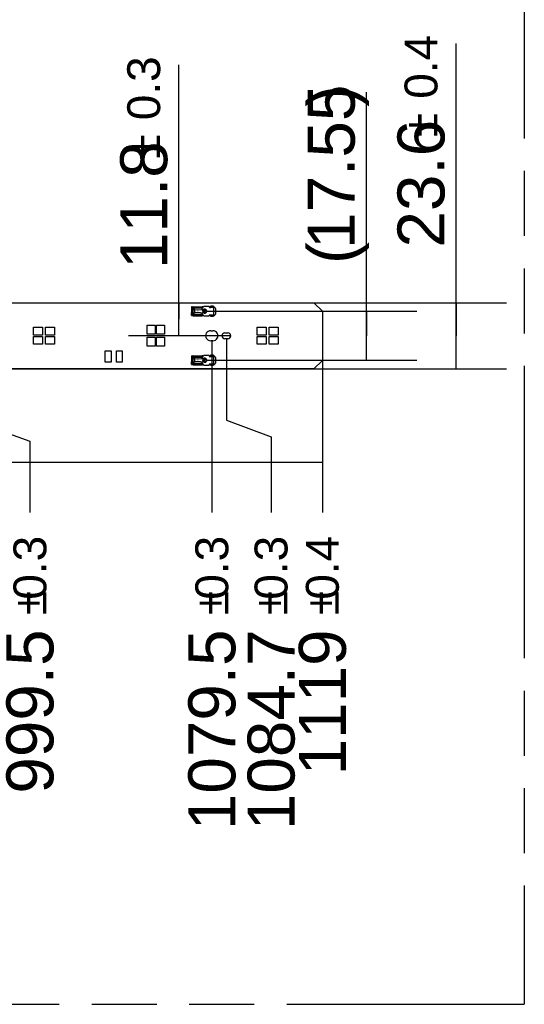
# Model space of a CAD drawing. Header units: millimetres. Extents: x 0 to 210, y 0 to 297.
# Tile 76 of 82: x 135 to 150, y 133 to 162. Entities that reach past the tile are written whole.
import ezdxf
from ezdxf.enums import TextEntityAlignment as Align

# ---------------------------------------------------------------- set-up
doc = ezdxf.new("R2010")
doc.units = ezdxf.units.MM
doc.header["$LTSCALE"] = 19.36
doc.linetypes.add('PHANTOM', pattern=[0.8, 0.45, -0.05, 0.1, -0.05, 0.1, -0.05])
doc.layers.get('0').update_dxf_attribs({"linetype": 'CONTINUOUS'})
doc.layers.add('DEFAULT_3', color=7, linetype='PHANTOM')
doc.layers.add('Z_DIM_2D', color=7, linetype='CONTINUOUS')
doc.styles.add('TEXTSTYLE_3', font='helveticaneueltw1g-ltcn.otf')
doc.styles.add('TEXTSTYLE_4', font='gdt', dxfattribs={"width": 0.7})
doc.dimstyles.new('DIMSTYLE_12', dxfattribs={"dimtxt": 1.4, "dimasz": 3.5, "dimexe": 1.5, "dimexo": 0, "dimgap": 0.35, "dimtad": 1, "dimlfac": 12, "dimdsep": 46, "dimtxsty": 'TEXTSTYLE_3', "dimblk": '_FILLED', "dimblk1": '_FILLED', "dimblk2": '_FILLED', "dimcen": 0.09, "dimclrt": 5, "dimazin": 2, "dimtp": 0.2, "dimtm": 0.2, "dimtfac": 1, "dimtofl": 0, "dimtmove": 0, "dimatfit": 3, "dimldrblk": '_FILLED', "dimfxl": 0, "dimtolj": 1, "dimarcsym": 0})
doc.dimstyles.new('DIMSTYLE_3', dxfattribs={"dimtxt": 1.4, "dimasz": 3.5, "dimexe": 1.5, "dimexo": 0, "dimgap": 0.35, "dimtad": 0, "dimtih": 1, "dimtoh": 1, "dimdec": 3, "dimlfac": 12, "dimdsep": 46, "dimtxsty": 'TEXTSTYLE_3', "dimblk": '_FILLED', "dimblk1": '_FILLED', "dimblk2": '_FILLED', "dimcen": 0.09, "dimclrt": 5, "dimazin": 2, "dimtol": 1, "dimtp": 0.3, "dimtm": 0.3, "dimtfac": 1, "dimtdec": 3, "dimtofl": 0, "dimtmove": 0, "dimatfit": 3, "dimldrblk": '_FILLED', "dimfxl": 0, "dimtolj": 1, "dimarcsym": 0})
doc.dimstyles.new('DIMSTYLE_4', dxfattribs={"dimtxt": 1.4, "dimasz": 3.5, "dimexe": 1.5, "dimexo": 0, "dimgap": 0.35, "dimtad": 0, "dimtih": 1, "dimtoh": 1, "dimdec": 3, "dimlfac": 12, "dimdsep": 46, "dimtxsty": 'TEXTSTYLE_3', "dimblk": '_FILLED', "dimblk1": '_FILLED', "dimblk2": '_FILLED', "dimcen": 0.09, "dimclrt": 5, "dimazin": 2, "dimtol": 1, "dimtp": 0.4, "dimtm": 0.4, "dimtfac": 1, "dimtdec": 3, "dimtofl": 0, "dimtmove": 0, "dimatfit": 3, "dimldrblk": '_FILLED', "dimfxl": 0, "dimtolj": 1, "dimarcsym": 0})
doc.dimstyles.new('DIMSTYLE_5', dxfattribs={"dimtxt": 1.4, "dimasz": 3.5, "dimexe": 1.5, "dimexo": 0, "dimgap": 0.35, "dimtad": 1, "dimdec": 3, "dimlfac": 12, "dimdsep": 46, "dimtxsty": 'TEXTSTYLE_3', "dimblk": '_FILLED', "dimblk1": '_FILLED', "dimblk2": '_FILLED', "dimcen": 0.09, "dimclrt": 5, "dimazin": 2, "dimtol": 1, "dimtp": 0.4, "dimtm": 0.4, "dimtfac": 1, "dimtdec": 3, "dimtofl": 0, "dimtmove": 0, "dimatfit": 3, "dimldrblk": '_FILLED', "dimfxl": 0, "dimtolj": 1, "dimarcsym": 0})
doc.dimstyles.new('DIMSTYLE_6', dxfattribs={"dimtxt": 1.4, "dimasz": 3.5, "dimexe": 1.5, "dimexo": 0, "dimgap": 0.35, "dimtad": 1, "dimdec": 3, "dimlfac": 12, "dimdsep": 46, "dimtxsty": 'TEXTSTYLE_3', "dimblk": '_FILLED', "dimblk1": '_FILLED', "dimblk2": '_FILLED', "dimcen": 0.09, "dimclrt": 5, "dimazin": 2, "dimtol": 1, "dimtp": 0.3, "dimtm": 0.3, "dimtfac": 1, "dimtdec": 3, "dimtofl": 0, "dimtmove": 0, "dimatfit": 3, "dimldrblk": '_FILLED', "dimfxl": 0, "dimtolj": 1, "dimarcsym": 0})

# ---------------------------------------------------------------- blocks, each defined once
blk = doc.blocks.new('*D48')
at = {"layer": 'Z_DIM_2D', "color": 2, "linetype": 'Continuous', "transparency": 16777216}
for p, q in [((134.156, 152.453), (134.156, 149.904)), ((134.156, 149.904), (135.406, 149.458)), ((135.406, 149.458), (135.406, 147.34))]:
    blk.add_line(p, q, dxfattribs=at)
at = {"layer": 'Z_DIM_2D', "color": 5, "linetype": 'Continuous', "transparency": 16777216}
for s, height, style, p in [('0.3', 0.98, 'TEXTSTYLE_3', (135.896, 146.64)), ('`', 0.98, 'TEXTSTYLE_4', (135.896, 144.995)), ('999.5', 1.4, 'TEXTSTYLE_3', (136.106, 143.851))]:
    blk.add_text(s, height=height, rotation=90, dxfattribs=dict(at, style=style)).set_placement(p, align=Align.RIGHT)
blk = doc.blocks.new('_FILLED')
at = {"color": 0, "linetype": 'ByBlock'}
blk.add_solid([(0, 0), (-1, 0.125), (-1, -0.125)], dxfattribs=at)
blk = doc.blocks.new('_NONE')
blk = doc.blocks.new('*D49')
at = {"layer": 'Z_DIM_2D', "color": 2, "linetype": 'Continuous', "transparency": 16777216}
blk.add_line((140.823, 152.453), (140.823, 147.34), dxfattribs=at)
at = {"layer": 'Z_DIM_2D', "color": 5, "linetype": 'Continuous', "transparency": 16777216}
for s, height, style, p in [('0.3', 0.98, 'TEXTSTYLE_3', (141.313, 146.64)), ('`', 0.98, 'TEXTSTYLE_4', (141.313, 144.995)), ('1079.5', 1.4, 'TEXTSTYLE_3', (141.523, 143.851))]:
    blk.add_text(s, height=height, rotation=90, dxfattribs=dict(at, style=style)).set_placement(p, align=Align.RIGHT)
blk = doc.blocks.new('*D50')
at = {"layer": 'Z_DIM_2D', "color": 2, "linetype": 'Continuous', "transparency": 16777216}
for p, q in [((141.256, 152.515), (141.256, 150.086)), ((141.256, 150.086), (142.587, 149.592)), ((142.587, 149.592), (142.587, 147.34))]:
    blk.add_line(p, q, dxfattribs=at)
at = {"layer": 'Z_DIM_2D', "color": 5, "linetype": 'Continuous', "transparency": 16777216}
for s, height, style, p in [('0.3', 0.98, 'TEXTSTYLE_3', (143.077, 146.64)), ('`', 0.98, 'TEXTSTYLE_4', (143.077, 144.995)), ('1084.7', 1.4, 'TEXTSTYLE_3', (143.287, 143.851))]:
    blk.add_text(s, height=height, rotation=90, dxfattribs=dict(at, style=style)).set_placement(p, align=Align.RIGHT)
blk = doc.blocks.new('*D51')
at = {"layer": 'Z_DIM_2D', "color": 2, "linetype": 'Continuous', "transparency": 16777216}
blk.add_line((144.115, 152.603), (144.115, 147.34), dxfattribs=at)
at = {"layer": 'Z_DIM_2D', "color": 5, "linetype": 'Continuous', "transparency": 16777216}
for s, height, style, p in [('0.4', 0.98, 'TEXTSTYLE_3', (144.605, 146.64)), ('`', 0.98, 'TEXTSTYLE_4', (144.605, 144.995)), ('1119', 1.4, 'TEXTSTYLE_3', (144.815, 143.851))]:
    blk.add_text(s, height=height, rotation=90, dxfattribs=dict(at, style=style)).set_placement(p, align=Align.RIGHT)
blk = doc.blocks.new('*D52')
at = {"layer": 'Z_DIM_2D', "color": 2, "linetype": 'Continuous', "transparency": 16777216}
for p, q in [((148.102, 152.603), (148.102, 161.31)), ((97.49, 153.586), (149.602, 153.586)), ((148.102, 153.586), (148.102, 152.603)), ((148.102, 151.619), (148.102, 152.603)), ((97.49, 151.619), (149.602, 151.619))]:
    blk.add_line(p, q, dxfattribs=at)
at = {"layer": 'Z_DIM_2D', "color": 5, "linetype": 'Continuous', "transparency": 16777216}
for s, height, style, p in [('0.4', 0.98, 'TEXTSTYLE_3', (147.542, 159.665)), ('23.6', 1.4, 'TEXTSTYLE_3', (147.752, 155.231)), ('`', 0.98, 'TEXTSTYLE_4', (147.542, 158.522))]:
    blk.add_text(s, height=height, rotation=90, dxfattribs=dict(at, style=style)).set_placement(p)
blk = doc.blocks.new('*D53')
at = {"layer": 'Z_DIM_2D', "color": 2, "linetype": 'Continuous', "transparency": 16777216}
for p, q in [((139.845, 153.094), (139.845, 160.671)), ((139.845, 153.586), (139.845, 153.094)), ((139.845, 152.603), (139.845, 153.094)), ((141.386, 152.603), (138.345, 152.603))]:
    blk.add_line(p, q, dxfattribs=at)
at = {"layer": 'Z_DIM_2D', "color": 5, "linetype": 'Continuous', "transparency": 16777216}
for s, height, style, p in [('0.3', 0.98, 'TEXTSTYLE_3', (139.285, 159.025)), ('11.8', 1.4, 'TEXTSTYLE_3', (139.495, 154.591)), ('`', 0.98, 'TEXTSTYLE_4', (139.285, 157.882))]:
    blk.add_text(s, height=height, rotation=90, dxfattribs=dict(at, style=style)).set_placement(p)
blk = doc.blocks.new('*D64')
at = {"layer": 'Z_DIM_2D', "color": 2, "linetype": 'Continuous', "transparency": 16777216}
for p, q in [((145.43, 152.603), (145.43, 159.856)), ((140.669, 153.334), (146.93, 153.334)), ((145.43, 153.334), (145.43, 152.603)), ((145.43, 151.871), (145.43, 152.603)), ((140.669, 151.871), (146.93, 151.871))]:
    blk.add_line(p, q, dxfattribs=at)
at = {"layer": 'Z_DIM_2D', "color": 5, "linetype": 'Continuous', "transparency": 16777216, "style": 'TEXTSTYLE_3'}
for s, p in [(')', (145.08, 159.423)), ('17.55', (145.08, 155.192)), ('(', (145.08, 154.742))]:
    blk.add_text(s, height=1.4, rotation=90, dxfattribs=at).set_placement(p)

msp = doc.modelspace()

# ---------------------------------------------------------------- linework, layer by layer
at = {"color": 7, "linetype": 'Continuous'}
for p, q in [((51.114828, 153.585873), (143.864827, 153.585873)), ((140.543994, 153.465156), (140.543994, 153.42129)), ((140.868994, 153.482763), (140.787222, 153.482756)), ((140.787222, 153.441191), (140.787222, 153.482756)), ((140.868166, 153.456443), (140.867999, 153.441191)), ((140.868994, 153.456545), (140.868994, 153.482763)), ((144.114827, 153.335873), (143.864827, 153.585873)), ((140.260661, 153.24629), (140.260661, 153.237533)), ((140.260661, 153.206366), (140.260661, 153.20439)), ((140.268994, 153.387957), (140.268994, 153.385439)), ((140.268994, 153.282141), (140.268994, 153.279623)), ((140.446077, 153.218858), (140.446077, 153.200654)), ((140.543994, 153.24629), (140.543994, 153.202424)), ((140.554831, 153.387774), (140.554816, 153.35095)), ((140.554828, 153.31659), (140.55483, 153.279806)), ((140.55483, 153.279806), (140.556494, 153.279623)), ((140.556494, 153.387957), (140.554831, 153.387774)), ((140.589212, 153.323983), (140.591657, 153.328534)), ((140.59165, 153.339057), (140.590875, 153.340376)), ((140.591108, 153.378448), (140.634177, 153.38576)), ((140.591108, 153.289132), (140.634146, 153.281826)), ((140.593939, 153.331271), (140.594246, 153.331291)), ((140.594246, 153.336289), (140.659441, 153.365044)), ((140.594246, 153.331291), (140.659893, 153.302336)), ((140.612525, 153.300459), (140.62112, 153.319438)), ((140.620983, 153.319498), (140.612551, 153.300447)), ((140.612873, 153.300305), (140.621251, 153.31938)), ((140.62112, 153.319438), (140.612901, 153.300293)), ((140.867999, 153.441191), (140.787222, 153.441191)), ((140.787222, 153.226389), (140.868083, 153.226389)), ((140.787222, 153.184824), (140.787222, 153.226389)), ((140.868994, 153.184824), (140.787222, 153.184824)), ((140.867999, 153.226389), (140.868166, 153.211137)), ((140.868994, 153.211035), (140.868994, 153.184824)), ((144.114827, 153.335873), (144.114827, 151.869207)), ((138.902327, 152.91504), (139.135661, 152.91504)), ((138.902327, 152.648373), (138.902327, 152.91504)), ((139.135661, 152.91504), (139.135661, 152.648373)), ((139.177327, 152.91504), (139.410661, 152.91504)), ((139.177327, 152.648373), (139.177327, 152.91504)), ((139.410661, 152.91504), (139.410661, 152.648373)), ((135.510661, 152.856707), (135.777327, 152.856707)), ((135.510661, 152.623373), (135.510661, 152.856707)), ((135.777327, 152.623373), (135.510661, 152.623373)), ((135.510661, 152.581707), (135.777327, 152.581707)), ((135.510661, 152.348373), (135.510661, 152.581707)), ((135.777327, 152.856707), (135.777327, 152.623373)), ((135.777327, 152.581707), (135.777327, 152.348373)), ((135.868994, 152.856707), (136.135661, 152.856707)), ((135.868994, 152.623373), (135.868994, 152.856707)), ((136.135661, 152.623373), (135.868994, 152.623373)), ((135.868994, 152.581707), (136.135661, 152.581707)), ((135.868994, 152.348373), (135.868994, 152.581707)), ((136.135661, 152.856707), (136.135661, 152.623373)), ((136.135661, 152.581707), (136.135661, 152.348373)), ((139.135661, 152.648373), (138.902327, 152.648373)), ((139.410661, 152.648373), (139.177327, 152.648373)), ((140.789826, 152.752539), (140.856497, 152.752539)), ((141.214824, 152.690038), (141.298157, 152.690038)), ((142.177327, 152.856707), (142.443994, 152.856707)), ((142.177327, 152.623373), (142.177327, 152.856707)), ((142.443994, 152.623373), (142.177327, 152.623373)), ((142.177327, 152.581707), (142.443994, 152.581707)), ((142.177327, 152.348373), (142.177327, 152.581707)), ((142.443994, 152.856707), (142.443994, 152.623373)), ((142.443994, 152.581707), (142.443994, 152.348373)), ((142.535661, 152.856707), (142.802327, 152.856707)), ((142.535661, 152.623373), (142.535661, 152.856707)), ((142.802327, 152.623373), (142.535661, 152.623373)), ((142.535661, 152.581707), (142.802327, 152.581707)), ((142.535661, 152.348373), (142.535661, 152.581707)), ((142.802327, 152.856707), (142.802327, 152.623373)), ((142.802327, 152.581707), (142.802327, 152.348373)), ((135.777327, 152.348373), (135.510661, 152.348373)), ((136.135661, 152.348373), (135.868994, 152.348373)), ((138.902327, 152.556707), (139.135661, 152.556707)), ((138.902327, 152.29004), (138.902327, 152.556707)), ((139.135661, 152.29004), (138.902327, 152.29004)), ((139.135661, 152.556707), (139.135661, 152.29004)), ((139.177327, 152.556707), (139.410661, 152.556707)), ((139.177327, 152.29004), (139.177327, 152.556707)), ((139.410661, 152.29004), (139.177327, 152.29004)), ((139.410661, 152.556707), (139.410661, 152.29004)), ((140.856497, 152.45254), (140.789827, 152.45254)), ((141.298158, 152.515041), (141.214825, 152.515041)), ((142.443994, 152.348373), (142.177327, 152.348373)), ((142.802327, 152.348373), (142.535661, 152.348373)), ((137.652327, 152.150457), (137.823161, 152.150457)), ((137.652327, 151.812957), (137.652327, 152.150457)), ((137.823161, 152.150457), (137.823161, 151.812957)), ((137.983577, 152.148373), (138.154411, 152.148373)), ((137.983577, 151.810873), (137.983577, 152.148373)), ((138.154411, 152.148373), (138.154411, 151.810873)), ((140.543994, 152.002656), (140.543994, 151.95879)), ((140.868994, 152.020263), (140.787222, 152.020256)), ((140.787222, 151.978691), (140.787222, 152.020256)), ((140.868166, 151.993943), (140.867999, 151.978691)), ((140.868994, 151.994045), (140.868994, 152.020263)), ((137.823161, 151.812957), (137.652327, 151.812957)), ((138.154411, 151.810873), (137.983577, 151.810873)), ((140.260661, 151.78379), (140.260661, 151.775033)), ((140.260661, 151.743866), (140.260661, 151.74189)), ((140.268994, 151.925457), (140.268994, 151.922939)), ((140.268994, 151.819641), (140.268994, 151.817123)), ((140.446077, 151.75879), (140.446077, 151.738154)), ((140.543994, 151.78379), (140.543994, 151.739924)), ((140.554831, 151.925274), (140.554816, 151.88845)), ((140.554828, 151.85409), (140.55483, 151.817306)), ((140.55483, 151.817306), (140.556494, 151.817123)), ((140.556494, 151.925457), (140.554831, 151.925274)), ((140.589212, 151.861483), (140.591657, 151.866034)), ((140.59165, 151.876557), (140.590875, 151.877876)), ((140.591108, 151.915948), (140.634177, 151.92326)), ((140.591108, 151.826632), (140.634146, 151.819326)), ((140.593939, 151.868771), (140.594246, 151.868791)), ((140.594246, 151.873789), (140.659441, 151.902544)), ((140.659893, 151.839836), (140.594246, 151.868791)), ((140.612525, 151.837959), (140.62112, 151.856938)), ((140.620983, 151.856998), (140.612551, 151.837947)), ((140.612873, 151.837805), (140.621251, 151.85688)), ((140.62112, 151.856938), (140.612901, 151.837793)), ((140.867999, 151.978691), (140.787222, 151.978691)), ((140.787222, 151.763889), (140.868083, 151.763889)), ((140.787222, 151.722324), (140.787222, 151.763889)), ((140.868994, 151.722324), (140.787222, 151.722324)), ((140.867999, 151.763889), (140.868166, 151.748637)), ((140.868994, 151.748535), (140.868994, 151.722324)), ((143.864827, 151.619207), (144.114827, 151.869207)), ((143.864827, 151.619207), (51.114828, 151.619207))]:
    msp.add_line(p, q, dxfattribs=at)
at = {"color": 6, "linetype": 'Continuous'}
for p, q in [((140.214827, 153.462957), (140.260661, 153.462957)), ((140.214827, 153.462957), (140.215068, 153.296397)), ((140.240068, 153.461005), (140.239284, 153.462957)), ((140.260661, 153.42129), (140.260661, 153.46319)), ((140.268625, 153.467123), (140.537129, 153.467123)), ((140.268949, 153.466975), (140.268625, 153.467123)), ((140.269473, 153.464595), (140.269036, 153.466778)), ((140.358577, 153.467122), (140.358577, 153.448722)), ((140.446077, 153.467122), (140.446077, 153.448722)), ((140.535661, 153.466002), (140.535472, 153.464853)), ((140.535815, 153.466538), (140.535709, 153.466208)), ((140.552327, 153.462957), (140.574448, 153.462957)), ((140.745556, 153.475457), (140.584231, 153.475457)), ((140.745556, 153.461915), (140.745556, 153.475457)), ((140.745556, 153.462957), (140.787222, 153.462957)), ((140.793771, 153.477393), (140.803889, 153.477154)), ((140.803889, 153.477154), (140.852327, 153.477154)), ((140.88475, 153.458479), (140.807376, 153.448979)), ((140.885661, 153.458573), (140.88475, 153.458479)), ((140.214827, 153.378363), (140.215071, 153.371843)), ((140.214838, 153.28929), (140.214827, 153.288689)), ((140.214827, 153.204623), (140.214827, 153.28869)), ((140.214827, 153.204623), (140.239284, 153.204623)), ((140.215068, 153.296391), (140.214838, 153.28929)), ((140.235661, 153.204623), (140.235661, 153.212948)), ((140.245113, 153.204623), (140.260661, 153.204623)), ((140.260661, 153.206591), (140.260661, 153.237533)), ((140.268949, 153.200605), (140.268625, 153.200457)), ((140.268625, 153.200457), (140.537129, 153.200457)), ((140.268994, 153.387957), (140.395812, 153.372939)), ((140.2784, 153.384556), (140.268994, 153.385439)), ((140.395812, 153.294641), (140.268994, 153.279623)), ((140.277982, 153.282985), (140.268994, 153.282141)), ((140.269036, 153.200802), (140.269473, 153.202985)), ((140.28254, 153.283421), (140.277982, 153.282985)), ((140.283013, 153.384114), (140.2784, 153.384556)), ((140.310488, 153.286559), (140.299893, 153.285213)), ((140.310488, 153.381021), (140.300063, 153.382347)), ((140.316603, 153.379895), (140.310488, 153.381021)), ((140.358577, 153.448722), (140.446077, 153.448722)), ((140.446077, 153.218858), (140.358577, 153.218858)), ((140.358577, 153.200457), (140.358577, 153.218858)), ((140.418458, 153.372839), (140.554831, 153.387774)), ((140.55483, 153.279806), (140.418458, 153.294741)), ((140.516282, 153.28609), (140.521963, 153.285336)), ((140.541305, 153.384129), (140.521963, 153.382244)), ((140.521963, 153.285336), (140.532879, 153.284204)), ((140.535424, 153.202986), (140.535707, 153.201573)), ((140.54255, 153.20186), (140.543994, 153.202453)), ((140.550259, 153.384883), (140.545736, 153.384506)), ((140.545736, 153.283074), (140.554827, 153.282321)), ((140.55483, 153.385259), (140.550259, 153.384883)), ((140.574459, 153.204623), (140.552327, 153.204623)), ((140.572895, 153.360769), (140.571024, 153.37146)), ((140.571031, 153.296156), (140.572895, 153.30681)), ((140.573086, 153.370275), (140.571655, 153.372138)), ((140.574746, 153.368776), (140.573086, 153.370275)), ((140.574746, 153.298804), (140.576655, 153.300058)), ((140.584232, 153.192123), (140.745556, 153.192123)), ((140.585972, 153.307368), (140.586641, 153.309038)), ((140.586558, 153.309708), (140.586511, 153.308857)), ((140.640859, 153.382437), (140.586609, 153.358574)), ((140.587065, 153.355908), (140.586609, 153.358574)), ((140.586641, 153.309038), (140.640899, 153.285153)), ((140.586928, 153.310935), (140.587015, 153.311463)), ((140.587422, 153.353847), (140.587065, 153.355908)), ((140.587071, 153.355895), (140.64356, 153.380809)), ((140.587079, 153.311474), (140.587727, 153.314742)), ((140.587281, 153.354923), (140.58711, 153.355908)), ((140.643539, 153.28678), (140.587156, 153.311648)), ((140.594246, 153.336289), (140.587247, 153.352157)), ((140.587247, 153.315423), (140.594246, 153.331291)), ((140.587728, 153.352839), (140.587281, 153.354923)), ((140.58761, 153.352764), (140.587422, 153.353847)), ((140.587584, 153.352743), (140.59662, 153.358792)), ((140.587587, 153.314826), (140.587697, 153.315457)), ((140.58785, 153.351388), (140.58761, 153.352764)), ((140.587727, 153.314742), (140.588126, 153.316318)), ((140.59662, 153.308788), (140.587727, 153.314742)), ((140.588168, 153.351107), (140.587728, 153.352839)), ((140.588023, 153.350398), (140.58785, 153.351388)), ((140.587986, 153.317095), (140.58816, 153.318076)), ((140.58861, 153.347074), (140.588023, 153.350398)), ((140.589223, 153.343631), (140.58861, 153.347074)), ((140.588689, 153.321009), (140.589231, 153.323976)), ((140.58946, 153.320408), (140.589583, 153.320714)), ((140.589583, 153.320714), (140.589635, 153.320838)), ((140.59039, 153.344413), (140.597261, 153.33415)), ((140.597261, 153.33343), (140.590402, 153.323186)), ((140.607708, 153.342227), (140.59662, 153.358792)), ((140.59662, 153.308788), (140.607708, 153.325353)), ((140.597261, 153.33415), (140.608209, 153.341479)), ((140.608209, 153.326101), (140.597261, 153.33343)), ((140.608712, 153.36544), (140.61712, 153.346378)), ((140.61712, 153.321202), (140.608712, 153.30214)), ((140.612551, 153.367133), (140.620983, 153.348082)), ((140.621309, 153.348225), (140.612901, 153.367287)), ((140.745556, 153.205665), (140.745556, 153.192123)), ((140.787222, 153.204623), (140.745556, 153.204623)), ((140.793771, 153.190187), (140.803889, 153.190426)), ((140.803889, 153.190426), (140.852327, 153.190426)), ((140.807376, 153.218601), (140.885661, 153.208989)), ((140.931494, 153.417123), (140.931494, 153.250457)), ((140.214827, 152.000457), (140.260661, 152.000457)), ((140.214827, 152.000457), (140.215068, 151.833897)), ((140.240068, 151.998505), (140.239284, 152.000457)), ((140.260661, 151.95879), (140.260661, 152.00069)), ((140.268625, 152.004623), (140.537129, 152.004623)), ((140.268949, 152.004475), (140.268625, 152.004623)), ((140.269473, 152.002095), (140.269036, 152.004278)), ((140.358577, 152.004622), (140.358577, 151.986222)), ((140.358577, 151.986222), (140.446077, 151.986222)), ((140.446077, 152.004622), (140.446077, 151.986222)), ((140.535661, 152.003502), (140.535472, 152.002353)), ((140.535815, 152.004038), (140.535709, 152.003708)), ((140.552327, 152.000457), (140.574448, 152.000457)), ((140.745556, 152.012957), (140.584231, 152.012957)), ((140.745556, 151.999415), (140.745556, 152.012957)), ((140.745556, 152.000457), (140.787222, 152.000457)), ((140.793771, 152.014893), (140.803889, 152.014654)), ((140.803889, 152.014654), (140.852327, 152.014654)), ((140.807376, 151.986479), (140.88475, 151.995979)), ((140.885661, 151.996073), (140.88475, 151.995979)), ((140.214827, 151.915863), (140.215057, 151.90935)), ((140.214838, 151.82679), (140.214827, 151.826189)), ((140.214827, 151.742123), (140.214827, 151.82619)), ((140.214827, 151.742123), (140.239284, 151.742123)), ((140.215068, 151.833891), (140.214838, 151.82679)), ((140.235661, 151.742123), (140.235661, 151.750448)), ((140.245113, 151.742123), (140.260661, 151.742123)), ((140.260661, 151.744091), (140.260661, 151.775033)), ((140.268949, 151.738105), (140.268625, 151.737957)), ((140.268625, 151.737957), (140.537129, 151.737957)), ((140.268994, 151.925457), (140.395812, 151.910439)), ((140.2784, 151.922056), (140.268994, 151.922939)), ((140.395812, 151.832141), (140.268994, 151.817123)), ((140.277982, 151.820485), (140.268994, 151.819641)), ((140.269036, 151.738302), (140.269473, 151.740485)), ((140.28254, 151.820921), (140.277982, 151.820485)), ((140.283013, 151.921614), (140.2784, 151.922056)), ((140.310488, 151.824059), (140.299893, 151.822713)), ((140.310488, 151.918521), (140.300063, 151.919847)), ((140.316603, 151.917395), (140.310488, 151.918521)), ((140.446077, 151.756358), (140.358577, 151.756358)), ((140.358577, 151.737957), (140.358577, 151.756358)), ((140.418458, 151.910339), (140.554831, 151.925274)), ((140.55483, 151.817306), (140.418458, 151.832241)), ((140.516282, 151.82359), (140.521963, 151.822836)), ((140.541305, 151.921629), (140.521963, 151.919744)), ((140.521963, 151.822836), (140.532879, 151.821704)), ((140.535424, 151.740486), (140.535707, 151.739073)), ((140.54255, 151.73936), (140.543994, 151.739953)), ((140.550259, 151.922383), (140.545736, 151.922006)), ((140.545736, 151.820574), (140.554827, 151.819821)), ((140.55483, 151.922759), (140.550259, 151.922383)), ((140.574459, 151.742123), (140.552327, 151.742123)), ((140.572895, 151.89827), (140.571024, 151.90896)), ((140.571031, 151.833656), (140.572895, 151.84431)), ((140.573086, 151.907775), (140.571655, 151.909638)), ((140.574746, 151.906276), (140.573086, 151.907775)), ((140.574746, 151.836304), (140.576655, 151.837558)), ((140.584232, 151.729623), (140.745556, 151.729623)), ((140.585972, 151.844868), (140.586641, 151.846538)), ((140.586558, 151.847208), (140.586511, 151.846357)), ((140.640859, 151.919937), (140.586609, 151.896074)), ((140.587065, 151.893408), (140.586609, 151.896074)), ((140.586641, 151.846538), (140.640899, 151.822653)), ((140.586928, 151.848435), (140.587015, 151.848963)), ((140.587422, 151.891347), (140.587065, 151.893408)), ((140.587071, 151.893395), (140.64356, 151.918309)), ((140.587079, 151.848974), (140.587727, 151.852242)), ((140.587281, 151.892423), (140.58711, 151.893408)), ((140.643539, 151.82428), (140.587156, 151.849148)), ((140.594246, 151.873789), (140.587247, 151.889657)), ((140.587247, 151.852923), (140.594246, 151.868791)), ((140.587728, 151.890339), (140.587281, 151.892423)), ((140.58761, 151.890264), (140.587422, 151.891347)), ((140.59662, 151.896292), (140.587584, 151.890243)), ((140.587587, 151.852326), (140.587697, 151.852957)), ((140.58785, 151.888888), (140.58761, 151.890264)), ((140.587727, 151.852242), (140.588126, 151.853818)), ((140.587727, 151.852242), (140.59662, 151.846288)), ((140.588168, 151.888607), (140.587728, 151.890339)), ((140.588023, 151.887898), (140.58785, 151.888888)), ((140.587986, 151.854595), (140.58816, 151.855576)), ((140.58861, 151.884574), (140.588023, 151.887898)), ((140.589223, 151.881131), (140.58861, 151.884574)), ((140.588672, 151.858413), (140.589231, 151.861476)), ((140.58946, 151.857908), (140.589583, 151.858214)), ((140.589583, 151.858214), (140.589635, 151.858338)), ((140.590386, 151.881919), (140.597261, 151.87165)), ((140.597261, 151.87093), (140.590402, 151.860686)), ((140.607708, 151.879727), (140.59662, 151.896292)), ((140.59662, 151.846288), (140.607708, 151.862853)), ((140.597261, 151.87165), (140.608209, 151.878979)), ((140.608209, 151.863601), (140.597261, 151.87093)), ((140.608712, 151.90294), (140.61712, 151.883878)), ((140.61712, 151.858702), (140.608712, 151.83964)), ((140.612551, 151.904633), (140.620983, 151.885582)), ((140.621309, 151.885725), (140.612901, 151.904787)), ((140.745556, 151.743165), (140.745556, 151.729623)), ((140.787222, 151.742123), (140.745556, 151.742123)), ((140.793771, 151.727687), (140.803889, 151.727926)), ((140.803889, 151.727926), (140.852327, 151.727926)), ((140.807376, 151.756101), (140.885661, 151.746489)), ((140.931494, 151.954623), (140.931494, 151.787957))]:
    msp.add_line(p, q, dxfattribs=at)
at = {"color": 9, "linetype": 'Continuous'}
for p, q in [((140.269473, 153.464594), (140.358577, 153.464594)), ((140.446077, 153.464594), (140.535424, 153.464594)), ((140.803889, 153.44848), (140.803889, 153.477154)), ((140.852327, 153.477154), (140.852327, 153.454498)), ((140.885661, 153.208989), (140.885661, 153.458573)), ((140.543994, 153.42129), (140.260661, 153.42129)), ((140.260661, 153.24629), (140.260661, 153.42129)), ((140.260661, 153.24629), (140.543994, 153.24629)), ((140.268994, 153.282141), (140.268994, 153.385439)), ((140.358577, 153.202986), (140.269473, 153.202986)), ((140.310488, 153.381021), (140.310488, 153.286559)), ((140.535424, 153.202986), (140.446077, 153.202986)), ((140.554828, 153.31659), (140.558822, 153.317776)), ((140.558822, 153.349804), (140.555966, 153.350594)), ((140.578568, 153.30099), (140.581184, 153.315937)), ((140.581191, 153.35164), (140.578576, 153.366587)), ((140.589927, 153.385198), (140.591108, 153.378448)), ((140.589929, 153.282396), (140.591108, 153.289132)), ((140.803889, 153.190426), (140.803889, 153.2191)), ((140.852327, 153.213081), (140.852327, 153.190426)), ((140.269473, 152.002094), (140.358577, 152.002094)), ((140.446077, 152.002094), (140.535424, 152.002094)), ((140.803889, 151.98598), (140.803889, 152.014654)), ((140.852327, 152.014654), (140.852327, 151.991998)), ((140.885661, 151.746489), (140.885661, 151.996073)), ((140.543994, 151.95879), (140.260661, 151.95879)), ((140.260661, 151.78379), (140.260661, 151.95879)), ((140.260661, 151.78379), (140.543994, 151.78379)), ((140.268994, 151.819641), (140.268994, 151.922939)), ((140.358577, 151.740486), (140.269473, 151.740486)), ((140.310488, 151.918521), (140.310488, 151.824059)), ((140.535424, 151.740486), (140.446077, 151.740486)), ((140.554828, 151.85409), (140.558822, 151.855276)), ((140.578568, 151.83849), (140.581184, 151.853437)), ((140.581191, 151.88914), (140.578576, 151.904087)), ((140.589927, 151.922698), (140.591108, 151.915948)), ((140.589929, 151.819896), (140.591108, 151.826632)), ((140.803889, 151.727926), (140.803889, 151.7566)), ((140.852327, 151.750581), (140.852327, 151.727926))]:
    msp.add_line(p, q, dxfattribs=at)
at = {"color": 6, "linetype": 'Continuous'}
for points in [[(140.588126, 153.316318), (140.588448, 153.31744), (140.588757, 153.318429), (140.589037, 153.319261), (140.589275, 153.319924), (140.58946, 153.320408)], [(140.589638, 153.346736), (140.589593, 153.346843), (140.589476, 153.347131), (140.589296, 153.347599), (140.589063, 153.348243), (140.588789, 153.349053), (140.588486, 153.350014), (140.588168, 153.351107)], [(140.588126, 151.853818), (140.588448, 151.85494), (140.588757, 151.855929), (140.589037, 151.856761), (140.589275, 151.857424), (140.58946, 151.857908)], [(140.589638, 151.884236), (140.589593, 151.884343), (140.589476, 151.884631), (140.589296, 151.885099), (140.589063, 151.885743), (140.588789, 151.886553), (140.588486, 151.887514), (140.588168, 151.888607)]]:
    msp.add_lwpolyline(points, dxfattribs=at)
for centre in [(140.612744, 153.33379), (140.612744, 151.87129)]:
    msp.add_circle(centre, 0.05625, dxfattribs=at)
for centre, radius, start, end in [((140.2393, 153.490406), 0.035782, 270.0226431, 272.5808681), ((140.239108, 153.493883), 0.039265, 272.6319701, 279.7764341), ((140.23889, 153.49542), 0.040816, 279.7113803, 289.5656189), ((140.23389, 153.518575), 0.061515, 295.7974771, 297.3711973), ((140.556696, 153.4624), 0.021365, 173.4090898, 174.5834481), ((140.560661, 153.48379), 0.025, 228.1896853, 340.5287794), ((140.552327, 153.442123), 0.020833, 90.0000004, 102.8163281), ((140.766389, 153.461915), 0.020833, 180.0000003, 359.9999997), ((140.889827, 153.417123), 0.041667, 0, 94.7061107), ((140.139021, 153.37063), 0.076059, 0.0176851, 0.9141882), ((140.242046, 153.178815), 0.033437, 56.1709089, 61.5399882), ((140.234648, 153.150528), 0.059815, 63.1898792, 64.2214051), ((140.109321, 155.079621), 1.804533, 275.5083728, 275.6528076), ((140.120274, 151.70078), 1.691182, 84.3245841, 84.4779999), ((140.20063, 154.166844), 0.887201, 275.5910514, 276.4239091), ((140.202184, 152.516076), 0.871783, 83.553578, 84.3825089), ((140.407572, 153.472245), 0.1, 263.2464261, 276.2499999), ((140.407572, 153.195335), 0.1, 83.7500001, 96.7535739), ((140.529041, 153.370753), 0.085619, 259.8782443, 261.4297008), ((140.621935, 154.236882), 0.956831, 264.6595503, 264.9076593), ((140.660119, 154.664905), 1.386555, 264.9059416, 265.0842713), ((140.721933, 155.383159), 2.107463, 265.0831968, 265.2041119), ((140.721936, 151.284384), 2.107501, 94.7958841, 94.9167976), ((140.560661, 153.18379), 0.025, 19.4712206, 131.8103147), ((140.552327, 153.225457), 0.020833, 257.1868879, 269.9999996), ((140.585713, 153.283892), 0.018531, 112.7036728, 119.2642929), ((140.571371, 153.31822), 0.018673, 292.6478119, 299.4028499), ((140.571421, 153.349463), 0.018559, 60.5997324, 67.3217323), ((141.017494, 153.23986), 0.436393, 170.6266257, 170.8784248), ((141.051031, 153.234279), 0.470392, 170.1403979, 170.5559425), ((141.225296, 153.203989), 0.647269, 169.9362441, 170.0835197), ((141.61474, 153.134368), 1.042887, 169.6904398, 169.8542203), ((140.64069, 153.374647), 0.079245, 236.2108119, 246.1891883), ((140.64066, 153.293005), 0.079167, 113.8, 123.8), ((140.64066, 153.293005), 0.058333, 113.8, 123.8), ((140.640712, 153.374666), 0.058438, 237.8770596, 246.1886656), ((140.766389, 153.205665), 0.020833, 0.0000003, 179.9999997), ((140.81804, 153.362131), 0.0875, 97, 110.6219278), ((140.81804, 153.305449), 0.0875, 250.1152075, 263), ((140.889827, 153.250457), 0.041667, 263, 360), ((140.2393, 152.027906), 0.035782, 270.0226431, 272.5808681), ((140.239108, 152.031384), 0.039265, 272.6319701, 279.7764341), ((140.23889, 152.03292), 0.040816, 279.7113803, 289.5656189), ((140.226919, 152.070543), 0.077575, 295.782274, 297.0724414), ((140.556696, 151.9999), 0.021365, 173.4090898, 174.583448), ((140.560661, 152.02129), 0.025, 228.1896853, 340.5287794), ((140.552327, 151.979623), 0.020833, 90.0000004, 102.8163281), ((140.766389, 151.999415), 0.020833, 180.0000003, 359.9999997), ((140.81804, 151.899631), 0.0875, 97, 110.6219278), ((140.889827, 151.954623), 0.041667, 0, 94.7061107), ((140.144267, 151.908133), 0.0708, 0.0228162, 0.9843833), ((140.242046, 151.716315), 0.033437, 56.1709089, 61.5399882), ((140.234648, 151.688028), 0.059815, 63.1898792, 64.2214051), ((140.109321, 153.617121), 1.804533, 275.5083728, 275.6528076), ((140.120274, 150.23828), 1.691182, 84.3245841, 84.4779999), ((140.20063, 152.704344), 0.887201, 275.5910514, 276.4239091), ((140.202184, 151.053576), 0.871783, 83.553578, 84.3825089), ((140.407572, 152.009745), 0.1, 263.2464261, 276.2499999), ((140.407572, 151.732835), 0.1, 83.7500001, 96.7535739), ((140.529041, 151.908253), 0.085619, 259.8782443, 261.4297008), ((140.621935, 152.774382), 0.956831, 264.6595503, 264.9076593), ((140.660119, 153.202405), 1.386555, 264.9059416, 265.0842713), ((140.721933, 153.920659), 2.107463, 265.0831968, 265.2041119), ((140.721936, 149.821884), 2.107501, 94.7958841, 94.9167976), ((140.560661, 151.72129), 0.025, 19.4712206, 131.8103147), ((140.552327, 151.762957), 0.020833, 257.1868879, 269.9999996), ((140.585713, 151.821392), 0.018531, 112.7036728, 119.2642929), ((140.571371, 151.85572), 0.018673, 292.6478119, 299.4028499), ((140.571421, 151.886963), 0.018559, 60.5997324, 67.3217323), ((141.017494, 151.77736), 0.436393, 170.6266257, 170.8784248), ((141.051031, 151.771779), 0.470392, 170.1403979, 170.5559425), ((141.225296, 151.741489), 0.647269, 169.9362441, 170.0835197), ((141.604911, 151.673636), 1.032901, 169.69479, 169.8547387), ((140.64069, 151.912147), 0.079245, 236.2108119, 246.1891883), ((140.64066, 151.830505), 0.079167, 113.8, 123.8), ((140.64066, 151.830505), 0.058333, 113.8, 123.8), ((140.640712, 151.912166), 0.058438, 237.8770596, 246.1886656), ((140.766389, 151.743165), 0.020833, 0.0000003, 179.9999997), ((140.81804, 151.842949), 0.0875, 250.1152075, 263), ((140.889827, 151.787957), 0.041667, 263, 360)]:
    msp.add_arc(centre, radius, start, end, dxfattribs=at)
at = {"color": 9, "linetype": 'Continuous'}
for centre, radius, start, end in [((140.607494, 153.333771), 0.055398, 161.9975349, 198.0675162), ((140.612744, 153.33379), 0.060417, 196.540412, 163.4995184), ((140.607494, 151.871271), 0.055398, 161.9975349, 198.0675162), ((140.612744, 151.87129), 0.060417, 196.540412, 163.4995184)]:
    msp.add_arc(centre, radius, start, end, dxfattribs=at)
at = {"color": 7, "linetype": 'Continuous'}
for centre, radius, start, end in [((140.582571, 153.362463), 0.009823, 178.2608456, 198.2288926), ((140.582571, 153.305117), 0.009823, 161.7711339, 170.0741193), ((140.588359, 153.29879), 0.018588, 112.7047772, 119.2203963), ((140.588361, 153.368796), 0.018594, 240.7894896, 247.3189663), ((140.574035, 153.333066), 0.018561, 292.65461, 299.3973895), ((140.574036, 153.334516), 0.018558, 60.611297, 67.3213234), ((140.596127, 153.348813), 0.030057, 99.6124547, 109.0870531), ((140.596127, 153.318767), 0.030057, 250.9129468, 260.3875452), ((140.579524, 153.340719), 0.010127, 16.7114051, 26.7632528), ((140.647728, 153.371639), 0.064889, 205.5777046, 207.2753765), ((140.634572, 153.364842), 0.050081, 207.2614192, 209.2446127), ((140.789824, 152.602539), 0.149999, 90.0004529, 270.001275), ((140.856497, 152.60254), 0.15, 269.999827, 90.000173), ((141.214824, 152.602539), 0.087499, 89.9999813, 180.0001869), ((141.214826, 152.602541), 0.087501, 180.0016824, 269.9998199), ((141.298155, 152.602536), 0.087502, 0.0027759, 89.9986486), ((141.298158, 152.60254), 0.087499, 269.9996716, 0.0003488), ((140.582571, 151.899963), 0.009823, 178.2608456, 198.2288926), ((140.582571, 151.842617), 0.009823, 161.7711339, 170.0741193), ((140.588359, 151.83629), 0.018588, 112.7047772, 119.2203963), ((140.588361, 151.906296), 0.018594, 240.7894896, 247.3189663), ((140.574035, 151.870566), 0.018561, 292.65461, 299.3973895), ((140.574036, 151.872016), 0.018558, 60.611297, 67.3213234), ((140.596127, 151.886313), 0.030057, 99.6124547, 109.0870531), ((140.596127, 151.856267), 0.030057, 250.9129468, 260.3875452), ((140.579524, 151.878219), 0.010127, 16.7114051, 26.7632528), ((140.647728, 151.909139), 0.064889, 205.5777046, 207.2753765), ((140.634572, 151.902342), 0.050081, 207.2614192, 209.2446127)]:
    msp.add_arc(centre, radius, start, end, dxfattribs=at)
at = {"color": 6, "linetype": 'Continuous'}
for points, knots in [([(140.232793, 153.455315), (140.231548, 153.455598), (140.227114, 153.456925), (140.22323, 153.460108), (140.22147, 153.462957)], [0, 0, 0, 0, 0.27600001, 1, 1, 1, 1]), ([(140.268625, 153.467123), (140.268334, 153.467123), (140.266033, 153.466216), (140.264049, 153.464917), (140.262172, 153.463946)], [0, 0, 0, 0, 0.121109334, 1, 1, 1, 1]), ([(140.537127, 153.467123), (140.536857, 153.467123), (140.536348, 153.467066), (140.53593, 153.466733), (140.535815, 153.466538)], [0, 0, 0, 0, 0.544898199, 1, 1, 1, 1]), ([(140.543994, 153.465127), (140.543235, 153.465391), (140.540992, 153.466149), (140.538709, 153.467123), (140.537127, 153.467123)], [0, 0, 0, 0, 0.337091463, 1, 1, 1, 1]), ([(140.787222, 153.478316), (140.787222, 153.477715), (140.79067, 153.477976), (140.79216, 153.477478), (140.793771, 153.477393)], [0, 0, 0, 0, 0.271464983, 1, 1, 1, 1]), ([(140.852327, 153.477154), (140.854454, 153.477154), (140.858275, 153.477249), (140.863799, 153.477309), (140.86648, 153.477921), (140.868994, 153.477868), (140.868994, 153.478316)], [0, 0, 0, 0, 0.380376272, 0.703204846, 0.919808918, 1, 1, 1, 1]), ([(140.22147, 153.204623), (140.222273, 153.205923), (140.226628, 153.211238), (140.234091, 153.212957), (140.239314, 153.212956)], [0, 0, 0, 0, 0.226224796, 1, 1, 1, 1]), ([(140.521963, 153.382244), (140.520958, 153.382125), (140.517659, 153.38171), (140.51436, 153.381242), (140.512104, 153.380737)], [0, 0, 0, 0, 0.304612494, 1, 1, 1, 1]), ([(140.535709, 153.201372), (140.535779, 153.20107), (140.536303, 153.200329), (140.537198, 153.20064), (140.537566, 153.200874)], [0, 0, 0, 0, 0.416116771, 1, 1, 1, 1]), ([(140.787222, 153.189264), (140.787222, 153.189865), (140.79067, 153.189604), (140.79216, 153.190102), (140.793771, 153.190187)], [0, 0, 0, 0, 0.271464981, 1, 1, 1, 1]), ([(140.852327, 153.190426), (140.854454, 153.190426), (140.858275, 153.190331), (140.863799, 153.190271), (140.86648, 153.189659), (140.868994, 153.189712), (140.868994, 153.189264)], [0, 0, 0, 0, 0.380376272, 0.703204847, 0.919808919, 1, 1, 1, 1]), ([(140.232793, 151.992815), (140.231548, 151.993098), (140.227114, 151.994425), (140.22323, 151.997608), (140.22147, 152.000457)], [0, 0, 0, 0, 0.27600001, 1, 1, 1, 1]), ([(140.268625, 152.004623), (140.268341, 152.004623), (140.266064, 152.003705), (140.264095, 152.002423), (140.262225, 152.001468)], [0, 0, 0, 0, 0.119296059, 1, 1, 1, 1]), ([(140.537127, 152.004623), (140.536857, 152.004623), (140.536348, 152.004566), (140.53593, 152.004233), (140.535815, 152.004038)], [0, 0, 0, 0, 0.544898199, 1, 1, 1, 1]), ([(140.543994, 152.002627), (140.543235, 152.002891), (140.540992, 152.003649), (140.538709, 152.004623), (140.537127, 152.004623)], [0, 0, 0, 0, 0.337091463, 1, 1, 1, 1]), ([(140.787222, 152.015816), (140.787222, 152.015215), (140.79067, 152.015476), (140.79216, 152.014978), (140.793771, 152.014893)], [0, 0, 0, 0, 0.271464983, 1, 1, 1, 1]), ([(140.852327, 152.014654), (140.854454, 152.014654), (140.858275, 152.014749), (140.863799, 152.014809), (140.86648, 152.015421), (140.868994, 152.015368), (140.868994, 152.015816)], [0, 0, 0, 0, 0.380376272, 0.703204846, 0.919808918, 1, 1, 1, 1]), ([(140.22147, 151.742123), (140.222273, 151.743423), (140.226628, 151.748738), (140.234091, 151.750457), (140.239314, 151.750456)], [0, 0, 0, 0, 0.226224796, 1, 1, 1, 1]), ([(140.521963, 151.919744), (140.520958, 151.919625), (140.517659, 151.91921), (140.51436, 151.918742), (140.512104, 151.918237)], [0, 0, 0, 0, 0.304612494, 1, 1, 1, 1]), ([(140.535709, 151.738872), (140.535779, 151.73857), (140.536303, 151.737829), (140.537198, 151.73814), (140.537565, 151.738374)], [0, 0, 0, 0, 0.416125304, 1, 1, 1, 1]), ([(140.787222, 151.726764), (140.787222, 151.727365), (140.79067, 151.727104), (140.79216, 151.727602), (140.793771, 151.727687)], [0, 0, 0, 0, 0.271464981, 1, 1, 1, 1]), ([(140.852327, 151.727926), (140.854454, 151.727926), (140.858275, 151.727831), (140.863799, 151.727771), (140.86648, 151.727159), (140.868994, 151.727212), (140.868994, 151.726764)], [0, 0, 0, 0, 0.380376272, 0.703204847, 0.919808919, 1, 1, 1, 1])]:
    msp.add_open_spline(points, degree=3, knots=knots, dxfattribs=at)
for points in [[(140.239314, 153.454624), (140.237128, 153.454623), (140.234925, 153.454831), (140.232793, 153.455315)], [(140.245778, 153.455212), (140.243251, 153.456195), (140.241228, 153.458555), (140.240068, 153.461005)], [(140.260661, 153.460989), (140.258157, 153.459308), (140.255401, 153.457972), (140.252559, 153.456961)], [(140.239284, 153.204623), (140.240077, 153.206979), (140.24139, 153.209318), (140.243305, 153.210902)], [(140.239314, 153.212956), (140.241476, 153.212956), (140.243644, 153.212756), (140.245775, 153.212391)], [(140.245775, 153.212391), (140.250013, 153.211665), (140.254201, 153.210263), (140.25798, 153.20821)], [(140.268625, 153.200457), (140.266056, 153.20087), (140.263944, 153.20273), (140.261626, 153.203913)], [(140.53713, 153.200457), (140.538996, 153.200457), (140.540858, 153.201072), (140.54255, 153.20186)], [(140.571655, 153.295442), (140.572454, 153.296738), (140.573539, 153.297877), (140.574746, 153.298804)], [(140.578576, 153.366587), (140.57722, 153.367155), (140.575913, 153.367881), (140.574746, 153.368776)], [(140.583757, 153.363218), (140.582805, 153.364166), (140.5817, 153.364971), (140.580531, 153.365632)], [(140.580538, 153.301952), (140.582764, 153.303211), (140.58481, 153.30509), (140.585972, 153.307368)], [(140.586609, 153.358574), (140.586089, 153.360314), (140.585044, 153.361936), (140.583757, 153.363218)], [(140.239314, 151.992124), (140.237128, 151.992123), (140.234925, 151.992331), (140.232793, 151.992815)], [(140.245778, 151.992712), (140.243251, 151.993695), (140.241228, 151.996055), (140.240068, 151.998505)], [(140.260661, 151.998489), (140.258157, 151.996808), (140.255401, 151.995472), (140.252559, 151.994461)], [(140.239284, 151.742123), (140.240077, 151.744479), (140.24139, 151.746818), (140.243305, 151.748402)], [(140.239314, 151.750456), (140.241476, 151.750456), (140.243644, 151.750256), (140.245775, 151.749891)], [(140.245775, 151.749891), (140.250013, 151.749165), (140.254201, 151.747763), (140.25798, 151.74571)], [(140.268625, 151.737957), (140.266056, 151.73837), (140.263944, 151.74023), (140.261626, 151.741413)], [(140.53713, 151.737957), (140.538996, 151.737957), (140.540858, 151.738572), (140.54255, 151.73936)], [(140.571655, 151.832943), (140.572454, 151.834238), (140.573539, 151.835377), (140.574746, 151.836304)], [(140.578576, 151.904087), (140.57722, 151.904655), (140.575913, 151.905381), (140.574746, 151.906276)], [(140.583757, 151.900718), (140.582805, 151.901666), (140.5817, 151.902471), (140.580531, 151.903132)], [(140.580538, 151.839452), (140.582764, 151.840711), (140.58481, 151.84259), (140.585972, 151.844868)], [(140.586609, 151.896074), (140.586089, 151.897814), (140.585044, 151.899436), (140.583757, 151.900718)]]:
    msp.add_open_spline(points, degree=3, dxfattribs=at)
at = {"color": 7, "linetype": 'Continuous'}
for points, knots in [([(140.579927, 153.293553), (140.578701, 153.2944), (140.574746, 153.297621), (140.572265, 153.303209), (140.572895, 153.30681)], [0, 0, 0, 0, 0.289556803, 1, 1, 1, 1]), ([(140.572753, 153.362769), (140.57285, 153.366017), (140.575364, 153.370466), (140.57887, 153.373296), (140.579927, 153.374027)], [0, 0, 0, 0, 0.716593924, 1, 1, 1, 1]), ([(140.594246, 153.336289), (140.594117, 153.336233), (140.592749, 153.336797), (140.592259, 153.338075), (140.59165, 153.339057)], [0, 0, 0, 0, 0.10812398, 1, 1, 1, 1]), ([(140.591657, 153.328534), (140.591882, 153.328896), (140.592545, 153.329855), (140.593232, 153.330976), (140.593939, 153.331271)], [0, 0, 0, 0, 0.357867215, 1, 1, 1, 1]), ([(140.579927, 151.831053), (140.578701, 151.8319), (140.574746, 151.835121), (140.572265, 151.840709), (140.572895, 151.84431)], [0, 0, 0, 0, 0.289556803, 1, 1, 1, 1]), ([(140.572753, 151.900269), (140.57285, 151.903517), (140.575364, 151.907966), (140.57887, 151.910796), (140.579927, 151.911527)], [0, 0, 0, 0, 0.716593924, 1, 1, 1, 1]), ([(140.594246, 151.873789), (140.594117, 151.873733), (140.592749, 151.874297), (140.592259, 151.875575), (140.59165, 151.876557)], [0, 0, 0, 0, 0.10812398, 1, 1, 1, 1]), ([(140.591657, 151.866034), (140.591882, 151.866396), (140.592545, 151.867355), (140.593232, 151.868476), (140.593939, 151.868771)], [0, 0, 0, 0, 0.357867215, 1, 1, 1, 1])]:
    msp.add_open_spline(points, degree=3, knots=knots, dxfattribs=at)
for points in [[(140.579287, 153.352566), (140.576636, 153.354053), (140.574191, 153.356503), (140.573241, 153.35939)], [(140.573241, 153.30819), (140.574191, 153.311076), (140.576635, 153.313526), (140.579285, 153.315012)], [(140.579927, 153.374027), (140.581881, 153.375378), (140.584054, 153.376439), (140.586298, 153.377217)], [(140.586298, 153.290362), (140.584054, 153.291141), (140.581881, 153.292202), (140.579927, 153.293553)], [(140.583143, 153.350686), (140.584316, 153.350024), (140.585425, 153.349216), (140.586379, 153.348264)], [(140.586391, 153.319327), (140.585435, 153.318371), (140.584322, 153.31756), (140.583146, 153.316895)], [(140.586379, 153.348264), (140.587253, 153.347393), (140.588012, 153.346381), (140.588566, 153.345279)], [(140.589231, 153.323976), (140.588716, 153.322234), (140.587675, 153.320611), (140.586391, 153.319327)], [(140.579287, 151.890066), (140.576636, 151.891553), (140.574191, 151.894003), (140.573241, 151.89689)], [(140.573241, 151.84569), (140.574191, 151.848576), (140.576635, 151.851026), (140.579285, 151.852512)], [(140.579927, 151.911527), (140.581881, 151.912878), (140.584054, 151.913939), (140.586298, 151.914717)], [(140.586298, 151.827862), (140.584054, 151.828641), (140.581881, 151.829702), (140.579927, 151.831053)], [(140.583143, 151.888186), (140.584316, 151.887524), (140.585425, 151.886716), (140.586379, 151.885764)], [(140.586391, 151.856827), (140.585435, 151.855871), (140.584322, 151.85506), (140.583146, 151.854395)], [(140.586379, 151.885764), (140.587253, 151.884893), (140.588012, 151.883881), (140.588566, 151.882779)], [(140.589231, 151.861476), (140.588716, 151.859734), (140.587675, 151.858111), (140.586391, 151.856827)]]:
    msp.add_open_spline(points, degree=3, dxfattribs=at)
at = {"color": 9, "linetype": 'Continuous'}
msp.add_open_spline([(140.554816, 151.88845), (140.555252, 151.88832), (140.556182, 151.888022), (140.556941, 151.887781), (140.558348, 151.887362), (140.557677, 151.887761), (140.557495, 151.887854)], degree=3, knots=[0, 0, 0, 0, 0.346717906, 0.677909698, 0.844343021, 1, 1, 1, 1], dxfattribs=at)
at = {"layer": 'DEFAULT_3', "color": 91, "linetype": 'PHANTOM', "true_color": 0x80ff80}
for p in [(150.128636, 182.68), (50.128636, 132.68)]:
    msp.add_line(p, (150.128636, 132.68), dxfattribs=at)
at = {"layer": 'Z_DIM_2D', "color": 2, "linetype": 'Continuous'}
msp.add_line((50.864828, 148.840209), (144.114827, 148.840209), dxfattribs=at)

# ---------------------------------------------------------------- dimensions: what is measured, and where the dimension line sits
for base, p1, p2, dimstyle, picture, middle in [((148.102265, 151.619207), (97.489828, 153.585873), (97.489828, 151.619207), 'DIMSTYLE_5', '*D52', (148.102265, 158.270486)), ((139.844875, 152.602541), (143.864827, 153.585873), (141.385657, 152.602541), 'DIMSTYLE_6', '*D53', (139.844875, 157.630792))]:
    dim = msp.add_linear_dim(base=base, p1=p1, p2=p2, angle=270, dimstyle=dimstyle, override={"dimblk1": 'NONE', "dimblk2": 'NONE', "dimsah": 1}, dxfattribs=at)
    dim.commit()
    dim.dimension.update_dxf_attribs({"geometry": picture, "text_midpoint": middle, "dimtype": 160})
dim = msp.add_linear_dim(base=(145.430225, 151.87129), p1=(140.668994, 153.33379), p2=(140.668994, 151.87129), angle=270, text='(<>)', dimstyle='DIMSTYLE_12', override={"dimblk1": 'NONE', "dimblk2": 'NONE', "dimsah": 1}, dxfattribs=at)
dim.commit()
dim.dimension.update_dxf_attribs({"geometry": '*D64', "text_midpoint": (145.430225, 157.299373), "dimtype": 160})
for feature_location, offset, origin, dimstyle, picture, middle in [((144.114827, 152.60254), (0, -5.262331), (50.864828, 152.60254), 'DIMSTYLE_4', '*D51', (144.114827, 143.365184)), ((141.256491, 152.515041), (1.330427, -5.174832), (50.864828, 152.515041), 'DIMSTYLE_3', '*D50', (142.586918, 142.65996)), ((134.156495, 152.45254), (1.249829, -5.112331), (50.864828, 152.45254), 'DIMSTYLE_3', '*D48', (135.406324, 143.13011)), ((140.823162, 152.45254), (0, -5.112331), (50.864828, 152.45254), 'DIMSTYLE_3', '*D49', (140.823162, 142.65996))]:
    dim = msp.add_ordinate_dim(feature_location=feature_location, offset=offset, dtype=1, origin=origin, dimstyle=dimstyle, override={"dimblk1": 'NONE', "dimsah": 1}, dxfattribs=at)
    dim.commit()
    dim.dimension.update_dxf_attribs({"geometry": picture, "text_midpoint": middle})

doc.saveas('drawing.dxf')
